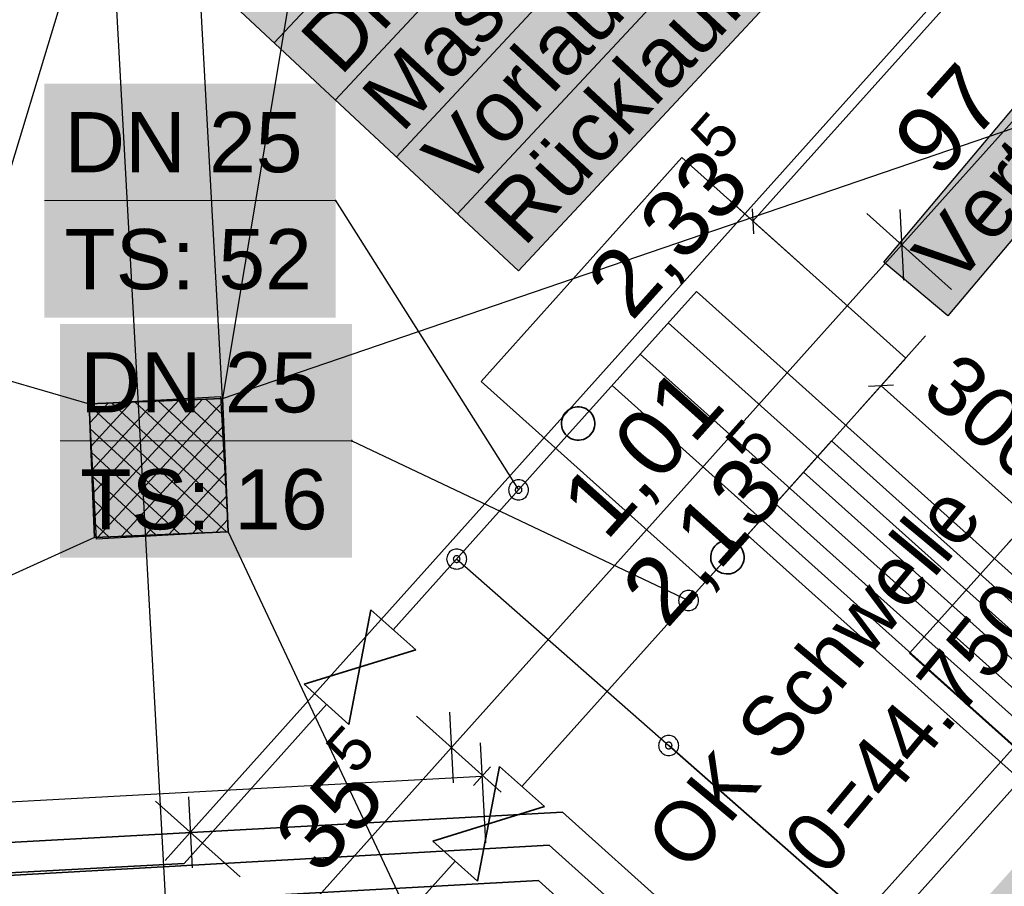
# Model space of a CAD drawing. Extents: x 199 to 1388, y 138 to 979.
# Tile 89 of 155: x 754 to 783, y 536 to 562. Entities that reach past the tile are written whole.
import ezdxf
from ezdxf.lldxf.tags import DXFTag

# ---------------------------------------------------------------- set-up
doc = ezdxf.new("R2010")
doc.units = 0
doc.layers.get('0').update_dxf_attribs({"lineweight": 25})
for name, color, linetype, lineweight, true_color in [('01AFU Allgemein Bemaßung-A07ET47HDI', 7, 'Continuous', 25, 0x848484), ('20 Bodenaufbau - Gefällelinien', 7, 'Continuous', 25, 0x848484), ('20 Höhen Schwellen', 7, 'Continuous', 25, 0x848484), ('20 Innenwände-A07ET47KDI', 7, 'Continuous', 25, 0x848484), ('70 Bodenabläufe+Rinnen', 7, 'Continuous', 25, 0x848484), ('A-0', 7, 'Continuous', 25, 0x848484), ('H_FBHVerteiler', 5, 'Continuous', 25, 0x0000ff), ('H_Ruecklauf', 5, 'STRICHLINIE2', 35, 0x0000ff), ('H_Vorlauf', 1, 'Continuous', 35, 0xff0000), ('UPO_Loop2', 140, 'Continuous', 30, 0x00bfff), ('Uponor_ZonenGrenze', 1, 'Continuous', 25, 0xff0000)]:
    doc.layers.add(name, color=color, linetype=linetype, lineweight=lineweight, true_color=true_color)
for name, color, linetype, lineweight in [('02 Raster Gebäude-A07ET47NDI', 7, 'Continuous', 25), ('H_Mass', 7, 'Continuous', 25), ('H_Text', 7, 'Continuous', 25)]:
    doc.layers.add(name, color=color, linetype=linetype, lineweight=lineweight)
doc.styles.get("Standard").update_dxf_attribs({"font": 'arial.ttf'})
tags = doc.linetypes.add('Raster-A07ET47ODI', pattern=[0.2, 0.1, -0.05, 0, -0.05]).pattern_tags.tags
tags[10:11] = [DXFTag(74, 4), DXFTag(75, 0), DXFTag(340, '0'), DXFTag(46, 1.0), DXFTag(50, 0.0), DXFTag(44, 0.0), DXFTag(45, 0.0)]
tags[8:9] = [DXFTag(74, 4), DXFTag(75, 0), DXFTag(340, '0'), DXFTag(46, 1.0), DXFTag(50, 0.0), DXFTag(44, 0.0), DXFTag(45, 0.0)]
tags[6:7] = [DXFTag(74, 4), DXFTag(75, 0), DXFTag(340, '0'), DXFTag(46, 1.0), DXFTag(50, 0.0), DXFTag(44, 0.0), DXFTag(45, 0.0)]
tags[4:5] = [DXFTag(74, 4), DXFTag(75, 0), DXFTag(340, '0'), DXFTag(46, 1.0), DXFTag(50, 0.0), DXFTag(44, 0.0), DXFTag(45, 0.0)]
tags = doc.linetypes.add('STRICHLINIE2', pattern=[9.525, 6.35, -3.175]).pattern_tags.tags
tags[6:7] = [DXFTag(74, 4), DXFTag(75, 0), DXFTag(340, '0'), DXFTag(46, 0.0), DXFTag(50, 0.0), DXFTag(44, 0.0), DXFTag(45, 0.0)]
tags[4:5] = [DXFTag(74, 4), DXFTag(75, 0), DXFTag(340, '0'), DXFTag(46, 0.0), DXFTag(50, 0.0), DXFTag(44, 0.0), DXFTag(45, 0.0)]
tags = doc.linetypes.add('Öffnungslinie Tür Fenster-A07ET47JDI', pattern=[0.115, 0.075, -0.04]).pattern_tags.tags
tags[6:7] = [DXFTag(74, 4), DXFTag(75, 0), DXFTag(340, '0'), DXFTag(46, 1.0), DXFTag(50, 0.0), DXFTag(44, 0.0), DXFTag(45, 0.0)]
tags[4:5] = [DXFTag(74, 4), DXFTag(75, 0), DXFTag(340, '0'), DXFTag(46, 1.0), DXFTag(50, 0.0), DXFTag(44, 0.0), DXFTag(45, 0.0)]

# ---------------------------------------------------------------- blocks, each defined once
blk = doc.blocks.new('Referenz-A07ET47ZDI', base_point=(226.995, 158.1))
at = {"layer": '01AFU Allgemein Bemaßung-A07ET47HDI'}
for p, q in [((790.112, 572.366), (758.929, 537.57)), ((780.225, 555.153), (793.183, 569.613)), ((780.167, 556.212), (780.283, 554.094)), ((781.714, 553.819), (779.178, 556.092)), ((766.744, 540.11), (780.225, 555.153)), ((768.233, 538.775), (765.697, 541.049)), ((766.686, 541.169), (766.802, 539.051)), ((762.001, 534.817), (766.744, 540.11)), ((758.871, 538.629), (758.987, 536.511)), ((757.882, 538.509), (760.419, 536.235)), ((758.929, 537.57), (758.178, 536.732))]:
    blk.add_line(p, q, dxfattribs=at)
at = {"layer": '02 Raster Gebäude-A07ET47NDI', "linetype": 'Raster-A07ET47ODI', "ltscale": 56.250004}
for p, q in [((735.15, 956.219), (772.215, 279.107)), ((670.061, 282.096), (817.241, 767.508))]:
    blk.add_line(p, q, dxfattribs=at)
at = {"layer": '20 Bodenaufbau - Gefällelinien', "linetype": 'Öffnungslinie Tür Fenster-A07ET47JDI', "ltscale": 56.250004}
for p, q in [((767.003, 593.075), (759.895, 550.557)), ((759.895, 550.557), (758.998, 566.804)), ((709.239, 563.926), (755.898, 550.395)), ((759.895, 550.557), (799.39, 564.052)), ((760.057, 546.56), (768.207, 529.256)), ((756.06, 546.398), (711.313, 526.042))]:
    blk.add_line(p, q, dxfattribs=at)
at = {"layer": '20 Bodenaufbau - Gefällelinien'}
for p, q in [((755.898, 550.395), (759.835, 550.61)), ((759.835, 550.61), (760.057, 546.56)), ((756.12, 546.345), (755.898, 550.395)), ((760.057, 546.56), (756.12, 546.345))]:
    blk.add_line(p, q, dxfattribs=at)
at = {"layer": '20 Innenwände-A07ET47KDI'}
for p, q in [((780.462, 542.93), (787.135, 550.377)), ((788.224, 545.299), (777.413, 533.235)), ((778.009, 532.701), (788.82, 544.765)), ((780.462, 542.93), (784.185, 539.593))]:
    blk.add_line(p, q, dxfattribs=at)
at = {"layer": '70 Bodenabläufe+Rinnen'}
for p, q in [((755.898, 550.395), (759.895, 550.557)), ((756.06, 546.398), (755.898, 550.395)), ((760.019, 546.559), (755.9, 550.357)), ((756.465, 550.418), (755.921, 549.828)), ((757.171, 550.446), (755.95, 549.122)), ((757.878, 550.475), (755.978, 548.415)), ((758.584, 550.504), (756.007, 547.709)), ((759.291, 550.532), (756.036, 547.002)), ((759.899, 550.454), (756.163, 546.402)), ((760.03, 547.229), (756.567, 550.422)), ((760.001, 547.935), (757.273, 550.45)), ((759.972, 548.642), (757.98, 550.479)), ((759.944, 549.348), (758.686, 550.508)), ((759.915, 550.055), (759.393, 550.536)), ((759.895, 550.557), (760.057, 546.56)), ((759.928, 549.748), (756.869, 546.431)), ((759.312, 546.53), (755.928, 549.65)), ((758.606, 546.501), (755.957, 548.944)), ((759.956, 549.041), (757.576, 546.459)), ((759.985, 548.335), (758.282, 546.488)), ((757.899, 546.473), (755.985, 548.237)), ((757.193, 546.444), (756.014, 547.531)), ((760.013, 547.628), (758.989, 546.517)), ((756.486, 546.415), (756.043, 546.824)), ((760.042, 546.922), (759.695, 546.545)), ((760.057, 546.56), (756.06, 546.398))]:
    blk.add_line(p, q, dxfattribs=at)
at = {"layer": 'A-0', "linetype": 'Continuous', "ltscale": 312.5}
for p, q in [((759.895, 550.557), (755.898, 550.395)), ((755.898, 550.395), (756.06, 546.398)), ((760.057, 546.56), (759.895, 550.557)), ((756.06, 546.398), (760.057, 546.56))]:
    blk.add_line(p, q, dxfattribs=at)
at = {"layer": '01AFU Allgemein Bemaßung-A07ET47HDI', "linetype": 'ByBlock', "ltscale": 40.625, "attachment_point": 1, "rotation": 48.135}
for s, insert, char_height in [('{\\fArial;97}', (779.834, 558.412), 2), ('{\\fArial;5}', (773.797, 558.487), 1.32), ('{\\fArial;2,33}', (770.651, 554.168), 2), ('{\\fArial;1,01}', (769.887, 547.588), 2), ('{\\fArial;5}', (774.846, 549.282), 1.32), ('{\\fArial;2,13}', (771.7, 544.963), 2), ('{\\fArial;5}', (762.878, 540.126), 1.32), ('{\\fArial;35}', (761.311, 537.568), 2)]:
    blk.add_mtext(s, dxfattribs=dict(at, insert=insert, char_height=char_height))
at = {"layer": '20 Höhen Schwellen', "char_height": 1.8, "attachment_point": 1, "rotation": 50.2687}
for s, insert in [('{\\fCentury Gothic;Schwelle}', (775.169, 540.735)), ('{\\fCentury Gothic;44.750}', (778.427, 539.573)), ('{\\fCentury Gothic;OK}', (772.457, 537.472)), ('{\\fCentury Gothic;=}', (777.502, 538.459)), ('{\\fCentury Gothic;0}', (776.571, 537.34))]:
    blk.add_mtext(s, dxfattribs=dict(at, insert=insert))
blk = doc.blocks.new('Maß-A07ET4CNDI', base_point=(775.028, 554.524))
at = {"color": 0, "linetype": 'ByBlock', "lineweight": -2, "ltscale": 0.25}
for p, q in [((789.619, 572.808), (791.853, 570.806)), ((790.343, 572.515), (790.384, 571.766)), ((775.772, 555.858), (790.363, 572.141)), ((775.028, 556.526), (777.262, 554.524)), ((775.752, 556.233), (775.793, 555.484))]:
    blk.add_line(p, q, dxfattribs=at)
at = {"color": 0, "linetype": 'ByBlock', "lineweight": -2, "ltscale": 0.25, "insert": (779.545, 563.665), "char_height": 1.8, "attachment_point": 1, "rotation": 48.1351}
blk.add_mtext('{\\fArial;1100}', dxfattribs=at)
blk = doc.blocks.new('Maß-A07ET4CPDI', base_point=(778.94, 546.202))
at = {"color": 0, "linetype": 'ByBlock', "lineweight": -2, "ltscale": 0.25}
for p, q in [((778.94, 550.192), (780.942, 552.426)), ((779.982, 550.958), (779.233, 550.916)), ((779.608, 550.937), (784.061, 546.946)), ((783.393, 546.202), (785.395, 548.436)), ((784.435, 546.967), (783.686, 546.926))]:
    blk.add_line(p, q, dxfattribs=at)
at = {"color": 0, "linetype": 'ByBlock', "lineweight": -2, "ltscale": 0.25, "insert": (781.957, 552.054), "char_height": 1.8, "attachment_point": 1, "rotation": 318.135}
blk.add_mtext('{\\fArial;300}', dxfattribs=at)
blk = doc.blocks.new('Maß-A07ET4CRDI', base_point=(733.421, 535.397))
at = {"color": 0, "linetype": 'ByBlock', "lineweight": -2, "ltscale": 0.25}
for p, q in [((767.605, 540.253), (767.769, 537.257)), ((767.91, 539.534), (767.41, 538.975)), ((733.671, 537.394), (767.66, 539.254))]:
    blk.add_line(p, q, dxfattribs=at)
blk = doc.blocks.new('Polylinie-A07ET4CTDI', base_point=(763.459, 342.858))
at = {"color": 0, "linetype": 'ByBlock', "lineweight": -2, "ltscale": 0.25}
for points in [[(764.534, 514.068), (763.459, 514.068), (801.255, 555.045)], [(763.459, 514.068), (801.255, 555.045), (800.181, 555.045)]]:
    blk.add_solid(points, dxfattribs=at)

msp = doc.modelspace()

# ---------------------------------------------------------------- linework, layer by layer
at = {"layer": 'H_FBHVerteiler'}
for p, q in [((767.637, 551.064), (773.643, 557.767)), ((773.643, 557.767), (780.345, 551.76)), ((774.339, 545.058), (780.345, 551.76)), ((767.637, 551.064), (774.339, 545.058))]:
    msp.add_line(p, q, dxfattribs=at)
at = {"layer": 'H_Mass'}
for p, q in [((766.643, 545.9), (766.625, 545.865)), ((766.664, 545.933), (766.643, 545.9)), ((766.69, 545.963), (766.664, 545.933)), ((766.72, 545.988), (766.69, 545.963)), ((766.752, 546.01), (766.72, 545.988)), ((766.788, 546.028), (766.752, 546.01)), ((766.825, 546.04), (766.788, 546.028)), ((766.863, 546.048), (766.825, 546.04)), ((766.902, 546.05), (766.863, 546.048)), ((766.942, 546.048), (766.902, 546.05)), ((766.98, 546.04), (766.942, 546.048)), ((767.017, 546.028), (766.98, 546.04)), ((767.052, 546.01), (767.017, 546.028)), ((767.085, 545.988), (767.052, 546.01)), ((767.114, 545.963), (767.085, 545.988)), ((767.14, 545.933), (767.114, 545.963)), ((767.162, 545.9), (767.14, 545.933)), ((767.18, 545.865), (767.162, 545.9)), ((766.605, 545.79), (766.602, 545.75)), ((766.602, 545.75), (766.605, 545.711)), ((766.613, 545.828), (766.605, 545.79)), ((766.605, 545.711), (766.613, 545.673)), ((766.625, 545.865), (766.613, 545.828)), ((766.613, 545.673), (766.625, 545.636)), ((766.625, 545.636), (766.643, 545.6)), ((766.643, 545.6), (766.664, 545.568)), ((766.803, 545.764), (766.802, 545.75)), ((766.802, 545.75), (766.803, 545.737)), ((766.806, 545.776), (766.803, 545.764)), ((766.803, 545.737), (766.806, 545.725)), ((766.81, 545.789), (766.806, 545.776)), ((766.806, 545.725), (766.81, 545.712)), ((766.816, 545.8), (766.81, 545.789)), ((766.81, 545.712), (766.816, 545.7)), ((766.823, 545.811), (766.816, 545.8)), ((766.816, 545.7), (766.823, 545.69)), ((766.832, 545.821), (766.823, 545.811)), ((766.823, 545.69), (766.832, 545.68)), ((766.841, 545.83), (766.832, 545.821)), ((766.832, 545.68), (766.841, 545.671)), ((766.852, 545.837), (766.841, 545.83)), ((766.841, 545.671), (766.852, 545.664)), ((766.864, 545.843), (766.852, 545.837)), ((766.852, 545.664), (766.864, 545.658)), ((766.876, 545.847), (766.864, 545.843)), ((766.864, 545.658), (766.876, 545.654)), ((766.889, 545.85), (766.876, 545.847)), ((766.876, 545.654), (766.889, 545.651)), ((766.902, 545.85), (766.889, 545.85)), ((766.889, 545.651), (766.902, 545.65)), ((766.915, 545.85), (766.902, 545.85)), ((785.747, 529.184), (766.902, 545.75)), ((766.902, 545.65), (766.915, 545.651)), ((766.928, 545.847), (766.915, 545.85)), ((766.915, 545.651), (766.928, 545.654)), ((766.941, 545.843), (766.928, 545.847)), ((766.928, 545.654), (766.941, 545.658)), ((766.952, 545.837), (766.941, 545.843)), ((766.941, 545.658), (766.952, 545.664)), ((766.963, 545.83), (766.952, 545.837)), ((766.952, 545.664), (766.963, 545.671)), ((766.973, 545.821), (766.963, 545.83)), ((766.963, 545.671), (766.973, 545.68)), ((766.982, 545.811), (766.973, 545.821)), ((766.973, 545.68), (766.982, 545.69)), ((766.989, 545.8), (766.982, 545.811)), ((766.982, 545.69), (766.989, 545.7)), ((766.995, 545.789), (766.989, 545.8)), ((766.989, 545.7), (766.995, 545.712)), ((766.999, 545.776), (766.995, 545.789)), ((766.995, 545.712), (766.999, 545.725)), ((767.001, 545.764), (766.999, 545.776)), ((766.999, 545.725), (767.001, 545.737)), ((767.002, 545.75), (767.001, 545.764)), ((767.001, 545.737), (767.002, 545.75)), ((767.14, 545.568), (767.162, 545.6)), ((767.162, 545.6), (767.18, 545.636)), ((767.192, 545.828), (767.18, 545.865)), ((767.18, 545.636), (767.192, 545.673)), ((767.2, 545.79), (767.192, 545.828)), ((767.192, 545.673), (767.2, 545.711)), ((767.202, 545.75), (767.2, 545.79)), ((767.2, 545.711), (767.202, 545.75)), ((766.664, 545.568), (766.69, 545.538)), ((766.69, 545.538), (766.72, 545.512)), ((766.72, 545.512), (766.752, 545.491)), ((766.752, 545.491), (766.788, 545.473)), ((766.788, 545.473), (766.825, 545.461)), ((766.825, 545.461), (766.863, 545.453)), ((766.863, 545.453), (766.902, 545.45)), ((766.902, 545.45), (766.942, 545.453)), ((766.942, 545.453), (766.98, 545.461)), ((766.98, 545.461), (767.017, 545.473)), ((767.017, 545.473), (767.052, 545.491)), ((767.052, 545.491), (767.085, 545.512)), ((767.085, 545.512), (767.114, 545.538)), ((767.114, 545.538), (767.14, 545.568)), ((772.989, 540.319), (772.972, 540.284)), ((773.011, 540.352), (772.989, 540.319)), ((773.037, 540.382), (773.011, 540.352)), ((773.066, 540.407), (773.037, 540.382)), ((773.099, 540.429), (773.066, 540.407)), ((773.134, 540.447), (773.099, 540.429)), ((773.171, 540.459), (773.134, 540.447)), ((773.21, 540.467), (773.171, 540.459)), ((773.249, 540.469), (773.21, 540.467)), ((773.288, 540.467), (773.249, 540.469)), ((773.327, 540.459), (773.288, 540.467)), ((773.364, 540.447), (773.327, 540.459)), ((773.399, 540.429), (773.364, 540.447)), ((773.432, 540.407), (773.399, 540.429)), ((773.461, 540.382), (773.432, 540.407)), ((773.487, 540.352), (773.461, 540.382)), ((773.509, 540.319), (773.487, 540.352)), ((773.526, 540.284), (773.509, 540.319)), ((772.951, 540.209), (772.949, 540.169)), ((772.949, 540.169), (772.951, 540.13)), ((772.959, 540.247), (772.951, 540.209)), ((772.951, 540.13), (772.959, 540.092)), ((772.972, 540.284), (772.959, 540.247)), ((772.959, 540.092), (772.972, 540.055)), ((772.972, 540.055), (772.989, 540.019)), ((772.989, 540.019), (773.011, 539.987)), ((773.15, 540.182), (773.149, 540.169)), ((773.149, 540.169), (773.15, 540.156)), ((773.152, 540.195), (773.15, 540.182)), ((773.15, 540.156), (773.152, 540.144)), ((773.157, 540.208), (773.152, 540.195)), ((773.152, 540.144), (773.157, 540.131)), ((773.162, 540.219), (773.157, 540.208)), ((773.157, 540.131), (773.162, 540.119)), ((773.17, 540.23), (773.162, 540.219)), ((773.162, 540.119), (773.17, 540.109)), ((773.178, 540.24), (773.17, 540.23)), ((773.17, 540.109), (773.178, 540.099)), ((773.188, 540.249), (773.178, 540.24)), ((773.178, 540.099), (773.188, 540.09)), ((773.199, 540.256), (773.188, 540.249)), ((773.188, 540.09), (773.199, 540.083)), ((773.211, 540.262), (773.199, 540.256)), ((773.199, 540.083), (773.211, 540.077)), ((773.223, 540.266), (773.211, 540.262)), ((773.211, 540.077), (773.223, 540.073)), ((773.236, 540.269), (773.223, 540.266)), ((773.223, 540.073), (773.236, 540.07)), ((773.249, 540.269), (773.236, 540.269)), ((773.236, 540.07), (773.249, 540.069)), ((773.262, 540.269), (773.249, 540.269)), ((785.757, 529.184), (773.249, 540.169)), ((773.249, 540.069), (773.262, 540.07)), ((773.275, 540.266), (773.262, 540.269)), ((773.262, 540.07), (773.275, 540.073)), ((773.287, 540.262), (773.275, 540.266)), ((773.275, 540.073), (773.287, 540.077)), ((773.299, 540.256), (773.287, 540.262)), ((773.287, 540.077), (773.299, 540.083)), ((773.31, 540.249), (773.299, 540.256)), ((773.299, 540.083), (773.31, 540.09)), ((773.32, 540.24), (773.31, 540.249)), ((773.31, 540.09), (773.32, 540.099)), ((773.328, 540.23), (773.32, 540.24)), ((773.32, 540.099), (773.328, 540.109)), ((773.336, 540.219), (773.328, 540.23)), ((773.328, 540.109), (773.336, 540.119)), ((773.341, 540.208), (773.336, 540.219)), ((773.336, 540.119), (773.341, 540.131)), ((773.346, 540.195), (773.341, 540.208)), ((773.341, 540.131), (773.346, 540.144)), ((773.348, 540.182), (773.346, 540.195)), ((773.346, 540.144), (773.348, 540.156)), ((773.349, 540.169), (773.348, 540.182)), ((773.348, 540.156), (773.349, 540.169)), ((773.487, 539.987), (773.509, 540.019)), ((773.509, 540.019), (773.526, 540.055)), ((773.539, 540.247), (773.526, 540.284)), ((773.526, 540.055), (773.539, 540.092)), ((773.546, 540.209), (773.539, 540.247)), ((773.539, 540.092), (773.546, 540.13)), ((773.549, 540.169), (773.546, 540.209)), ((773.546, 540.13), (773.549, 540.169)), ((773.011, 539.987), (773.037, 539.957)), ((773.037, 539.957), (773.066, 539.931)), ((773.066, 539.931), (773.099, 539.91)), ((773.099, 539.91), (773.134, 539.892)), ((773.134, 539.892), (773.171, 539.88)), ((773.171, 539.88), (773.21, 539.872)), ((773.21, 539.872), (773.249, 539.869)), ((773.249, 539.869), (773.288, 539.872)), ((773.288, 539.872), (773.327, 539.88)), ((773.327, 539.88), (773.364, 539.892)), ((773.364, 539.892), (773.399, 539.91)), ((773.399, 539.91), (773.432, 539.931)), ((773.432, 539.931), (773.461, 539.957)), ((773.461, 539.957), (773.487, 539.987))]:
    msp.add_line(p, q, dxfattribs=at)
at = {"layer": 'H_Ruecklauf', "ltscale": 0.35}
for p, q in [((774.078, 553.758), (770.204, 549.434)), ((774.078, 553.758), (787.84, 541.425)), ((773.238, 552.819), (788.489, 539.151)), ((772.397, 551.881), (789.138, 536.878)), ((771.556, 550.943), (784.443, 539.394)), ((765.005, 543.634), (770.204, 549.434)), ((758.74, 536.643), (763.003, 541.4)), ((725.804, 534.732), (769.675, 537.189)), ((769.675, 537.189), (780.623, 527.377)), ((747.636, 536.036), (758.74, 536.643))]:
    msp.add_line(p, q, dxfattribs=at)
at = {"layer": 'H_Ruecklauf', "color": 5, "true_color": 0x0000ff}
for p, q in [((770.066, 549.973), (770.092, 550.033)), ((770.092, 550.033), (770.125, 550.089)), ((770.125, 550.089), (770.166, 550.141)), ((770.166, 550.141), (770.212, 550.186)), ((770.212, 550.186), (770.265, 550.226)), ((770.265, 550.226), (770.322, 550.258)), ((770.322, 550.258), (770.382, 550.282)), ((770.382, 550.282), (770.446, 550.298)), ((770.446, 550.298), (770.511, 550.306)), ((770.511, 550.306), (770.576, 550.305)), ((770.576, 550.305), (770.641, 550.296)), ((770.641, 550.296), (770.704, 550.279)), ((770.704, 550.279), (770.764, 550.253)), ((770.764, 550.253), (770.82, 550.22)), ((770.82, 550.22), (770.872, 550.179)), ((770.872, 550.179), (770.917, 550.132)), ((770.917, 550.132), (770.957, 550.08)), ((770.957, 550.08), (770.989, 550.023)), ((770.989, 550.023), (771.013, 549.962)), ((770.039, 549.779), (770.04, 549.845)), ((770.047, 549.715), (770.039, 549.779)), ((770.04, 549.845), (770.049, 549.91)), ((770.049, 549.91), (770.066, 549.973)), ((771.013, 549.962), (771.029, 549.899)), ((771.037, 549.769), (771.027, 549.704)), ((771.029, 549.899), (771.037, 549.834)), ((771.037, 549.834), (771.037, 549.769)), ((770.063, 549.651), (770.047, 549.715)), ((770.087, 549.591), (770.063, 549.651)), ((770.119, 549.534), (770.087, 549.591)), ((770.159, 549.481), (770.119, 549.534)), ((770.204, 549.434), (770.159, 549.481)), ((770.256, 549.394), (770.204, 549.434)), ((770.864, 549.427), (770.811, 549.388)), ((770.91, 549.473), (770.864, 549.427)), ((770.951, 549.525), (770.91, 549.473)), ((770.984, 549.581), (770.951, 549.525)), ((771.01, 549.641), (770.984, 549.581)), ((771.027, 549.704), (771.01, 549.641)), ((770.312, 549.361), (770.256, 549.394)), ((770.372, 549.335), (770.312, 549.361)), ((770.435, 549.318), (770.372, 549.335)), ((770.5, 549.308), (770.435, 549.318)), ((770.565, 549.308), (770.5, 549.308)), ((770.63, 549.315), (770.565, 549.308)), ((770.694, 549.332), (770.63, 549.315)), ((770.754, 549.356), (770.694, 549.332)), ((770.811, 549.388), (770.754, 549.356))]:
    msp.add_line(p, q, dxfattribs=at)
at = {"layer": 'H_Ruecklauf', "linetype": 'Continuous'}
for p, q in [((764.335, 544.235), (763.673, 540.799)), ((765.675, 543.033), (764.335, 544.235)), ((762.333, 542.001), (765.675, 543.033)), ((763.673, 540.799), (762.333, 542.001))]:
    msp.add_line(p, q, dxfattribs=at)
at = {"layer": 'H_Text', "lineweight": 18}
for p, q in [((761.442, 561.195), (787.567, 589.21)), ((763.27, 559.49), (789.395, 587.505)), ((765.099, 557.785), (791.223, 585.8)), ((766.927, 556.08), (793.052, 584.095)), ((754.559, 556.476), (763.276, 556.476)), ((755.031, 549.289), (763.765, 549.289))]:
    msp.add_line(p, q, dxfattribs=at)
at = {"layer": 'H_Text'}
for p, q in [((794.88, 582.39), (768.756, 554.375)), ((779.694, 554.634), (792.371, 569.742)), ((768.756, 554.375), (754.129, 568.015)), ((794.286, 568.135), (781.609, 553.027)), ((763.267, 556.48), (763.266, 556.478)), ((763.266, 556.478), (763.266, 556.477)), ((763.266, 556.477), (763.266, 556.476)), ((763.266, 556.476), (763.266, 556.475)), ((763.266, 556.475), (763.266, 556.473)), ((763.266, 556.473), (763.267, 556.472)), ((763.268, 556.482), (763.267, 556.481)), ((763.267, 556.481), (763.267, 556.48)), ((763.267, 556.472), (763.267, 556.471)), ((763.267, 556.471), (763.268, 556.47)), ((763.269, 556.483), (763.268, 556.482)), ((763.268, 556.47), (763.269, 556.469)), ((763.27, 556.484), (763.269, 556.483)), ((763.269, 556.469), (763.27, 556.468)), ((763.271, 556.485), (763.27, 556.484)), ((763.27, 556.468), (763.271, 556.467)), ((763.272, 556.485), (763.271, 556.485)), ((763.271, 556.467), (763.272, 556.467)), ((763.274, 556.486), (763.272, 556.485)), ((763.272, 556.467), (763.274, 556.466)), ((763.275, 556.486), (763.274, 556.486)), ((763.274, 556.466), (763.275, 556.466)), ((763.276, 556.486), (763.275, 556.486)), ((763.275, 556.466), (763.276, 556.466)), ((763.277, 556.486), (763.276, 556.486)), ((763.276, 556.476), (768.756, 547.819)), ((763.276, 556.466), (763.277, 556.466)), ((763.279, 556.486), (763.277, 556.486)), ((763.277, 556.466), (763.279, 556.466)), ((763.28, 556.485), (763.279, 556.486)), ((763.279, 556.466), (763.28, 556.467)), ((763.281, 556.485), (763.28, 556.485)), ((763.28, 556.467), (763.281, 556.467)), ((763.282, 556.484), (763.281, 556.485)), ((763.281, 556.467), (763.282, 556.468)), ((763.283, 556.483), (763.282, 556.484)), ((763.282, 556.468), (763.283, 556.469)), ((763.284, 556.482), (763.283, 556.483)), ((763.283, 556.469), (763.284, 556.47)), ((763.285, 556.481), (763.284, 556.482)), ((763.284, 556.47), (763.285, 556.471)), ((763.285, 556.48), (763.285, 556.481)), ((763.286, 556.478), (763.285, 556.48)), ((763.285, 556.472), (763.286, 556.473)), ((763.285, 556.471), (763.285, 556.472)), ((763.286, 556.477), (763.286, 556.478)), ((763.286, 556.476), (763.286, 556.477)), ((763.286, 556.475), (763.286, 556.476)), ((763.286, 556.473), (763.286, 556.475)), ((781.609, 553.027), (779.694, 554.634)), ((763.756, 549.291), (763.755, 549.289)), ((763.755, 549.289), (763.756, 549.288)), ((763.757, 549.294), (763.756, 549.293)), ((763.756, 549.293), (763.756, 549.292)), ((763.756, 549.292), (763.756, 549.291)), ((763.756, 549.288), (763.756, 549.287)), ((763.756, 549.287), (763.756, 549.286)), ((763.756, 549.286), (763.757, 549.284)), ((763.758, 549.296), (763.757, 549.294)), ((763.757, 549.284), (763.758, 549.283)), ((763.759, 549.297), (763.758, 549.297)), ((763.758, 549.297), (763.758, 549.296)), ((763.758, 549.283), (763.758, 549.282)), ((763.758, 549.282), (763.759, 549.282)), ((763.76, 549.298), (763.759, 549.297)), ((763.759, 549.282), (763.76, 549.281)), ((763.762, 549.299), (763.76, 549.298)), ((763.76, 549.281), (763.762, 549.28)), ((763.763, 549.299), (763.762, 549.299)), ((763.762, 549.28), (763.763, 549.28)), ((763.764, 549.299), (763.763, 549.299)), ((763.763, 549.28), (763.764, 549.28)), ((763.765, 549.299), (763.764, 549.299)), ((763.764, 549.28), (763.765, 549.279)), ((763.767, 549.299), (763.765, 549.299)), ((763.765, 549.289), (773.845, 544.507)), ((763.765, 549.279), (763.767, 549.28)), ((763.768, 549.299), (763.767, 549.299)), ((763.767, 549.28), (763.768, 549.28)), ((763.769, 549.299), (763.768, 549.299)), ((763.768, 549.28), (763.769, 549.28)), ((763.77, 549.298), (763.769, 549.299)), ((763.769, 549.28), (763.77, 549.281)), ((763.772, 549.297), (763.77, 549.298)), ((763.77, 549.281), (763.772, 549.282)), ((763.773, 549.297), (763.772, 549.297)), ((763.772, 549.282), (763.773, 549.282)), ((763.773, 549.296), (763.773, 549.297)), ((763.774, 549.294), (763.773, 549.296)), ((763.773, 549.283), (763.774, 549.284)), ((763.773, 549.282), (763.773, 549.283)), ((763.775, 549.293), (763.774, 549.294)), ((763.774, 549.284), (763.775, 549.286)), ((763.775, 549.292), (763.775, 549.293)), ((763.775, 549.291), (763.775, 549.292)), ((763.775, 549.289), (763.775, 549.291)), ((763.775, 549.288), (763.775, 549.289)), ((763.775, 549.287), (763.775, 549.288)), ((763.775, 549.286), (763.775, 549.287)), ((768.496, 547.969), (768.479, 547.934)), ((768.518, 548.001), (768.496, 547.969)), ((768.544, 548.031), (768.518, 548.001)), ((768.574, 548.057), (768.544, 548.031)), ((768.606, 548.079), (768.574, 548.057)), ((768.641, 548.096), (768.606, 548.079)), ((768.678, 548.109), (768.641, 548.096)), ((768.717, 548.116), (768.678, 548.109)), ((768.756, 548.119), (768.717, 548.116)), ((768.795, 548.116), (768.756, 548.119)), ((768.834, 548.109), (768.795, 548.116)), ((768.871, 548.096), (768.834, 548.109)), ((768.906, 548.079), (768.871, 548.096)), ((768.939, 548.057), (768.906, 548.079)), ((768.968, 548.031), (768.939, 548.057)), ((768.994, 548.001), (768.968, 548.031)), ((769.016, 547.969), (768.994, 548.001)), ((769.033, 547.934), (769.016, 547.969)), ((768.459, 547.858), (768.456, 547.819)), ((768.456, 547.819), (768.459, 547.78)), ((768.466, 547.896), (768.459, 547.858)), ((768.459, 547.78), (768.466, 547.741)), ((768.479, 547.934), (768.466, 547.896)), ((768.466, 547.741), (768.479, 547.704)), ((768.479, 547.704), (768.496, 547.669)), ((768.496, 547.669), (768.518, 547.636)), ((768.657, 547.832), (768.656, 547.819)), ((768.656, 547.819), (768.657, 547.806)), ((768.66, 547.845), (768.657, 547.832)), ((768.657, 547.806), (768.66, 547.793)), ((768.664, 547.857), (768.66, 547.845)), ((768.66, 547.793), (768.664, 547.78)), ((768.67, 547.869), (768.664, 547.857)), ((768.664, 547.78), (768.67, 547.769)), ((768.677, 547.88), (768.67, 547.869)), ((768.67, 547.769), (768.677, 547.758)), ((768.685, 547.889), (768.677, 547.88)), ((768.677, 547.758), (768.685, 547.748)), ((768.695, 547.898), (768.685, 547.889)), ((768.685, 547.748), (768.695, 547.739)), ((768.706, 547.905), (768.695, 547.898)), ((768.695, 547.739), (768.706, 547.732)), ((768.718, 547.911), (768.706, 547.905)), ((768.706, 547.732), (768.718, 547.726)), ((768.73, 547.915), (768.718, 547.911)), ((768.718, 547.726), (768.73, 547.722)), ((768.743, 547.918), (768.73, 547.915)), ((768.73, 547.722), (768.743, 547.72)), ((768.756, 547.919), (768.743, 547.918)), ((768.743, 547.72), (768.756, 547.719)), ((768.769, 547.918), (768.756, 547.919)), ((768.756, 547.719), (768.769, 547.72)), ((768.782, 547.915), (768.769, 547.918)), ((768.769, 547.72), (768.782, 547.722)), ((768.794, 547.911), (768.782, 547.915)), ((768.782, 547.722), (768.794, 547.726)), ((768.806, 547.905), (768.794, 547.911)), ((768.794, 547.726), (768.806, 547.732)), ((768.817, 547.898), (768.806, 547.905)), ((768.806, 547.732), (768.817, 547.739)), ((768.827, 547.889), (768.817, 547.898)), ((768.817, 547.739), (768.827, 547.748)), ((768.835, 547.88), (768.827, 547.889)), ((768.827, 547.748), (768.835, 547.758)), ((768.843, 547.869), (768.835, 547.88)), ((768.835, 547.758), (768.843, 547.769)), ((768.849, 547.857), (768.843, 547.869)), ((768.843, 547.769), (768.849, 547.78)), ((768.853, 547.845), (768.849, 547.857)), ((768.849, 547.78), (768.853, 547.793)), ((768.855, 547.832), (768.853, 547.845)), ((768.853, 547.793), (768.855, 547.806)), ((768.856, 547.819), (768.855, 547.832)), ((768.855, 547.806), (768.856, 547.819)), ((768.994, 547.636), (769.016, 547.669)), ((769.016, 547.669), (769.033, 547.704)), ((769.046, 547.896), (769.033, 547.934)), ((769.033, 547.704), (769.046, 547.741)), ((769.054, 547.858), (769.046, 547.896)), ((769.046, 547.741), (769.054, 547.78)), ((769.056, 547.819), (769.054, 547.858)), ((769.054, 547.78), (769.056, 547.819)), ((768.518, 547.636), (768.544, 547.607)), ((768.544, 547.607), (768.574, 547.581)), ((768.574, 547.581), (768.606, 547.559)), ((768.606, 547.559), (768.641, 547.542)), ((768.641, 547.542), (768.678, 547.529)), ((768.678, 547.529), (768.717, 547.521)), ((768.717, 547.521), (768.756, 547.519)), ((768.756, 547.519), (768.795, 547.521)), ((768.795, 547.521), (768.834, 547.529)), ((768.834, 547.529), (768.871, 547.542)), ((768.871, 547.542), (768.906, 547.559)), ((768.906, 547.559), (768.939, 547.581)), ((768.939, 547.581), (768.968, 547.607)), ((768.968, 547.607), (768.994, 547.636)), ((773.633, 544.719), (773.607, 544.69)), ((773.662, 544.745), (773.633, 544.719)), ((773.695, 544.767), (773.662, 544.745)), ((773.73, 544.784), (773.695, 544.767)), ((773.767, 544.797), (773.73, 544.784)), ((773.806, 544.804), (773.767, 544.797)), ((773.845, 544.807), (773.806, 544.804)), ((773.884, 544.804), (773.845, 544.807)), ((773.923, 544.797), (773.884, 544.804)), ((773.96, 544.784), (773.923, 544.797)), ((773.995, 544.767), (773.96, 544.784)), ((774.028, 544.745), (773.995, 544.767)), ((774.057, 544.719), (774.028, 544.745)), ((774.083, 544.69), (774.057, 544.719)), ((773.548, 544.546), (773.545, 544.507)), ((773.545, 544.507), (773.548, 544.468)), ((773.555, 544.585), (773.548, 544.546)), ((773.548, 544.468), (773.555, 544.429)), ((773.568, 544.622), (773.555, 544.585)), ((773.555, 544.429), (773.568, 544.392)), ((773.585, 544.657), (773.568, 544.622)), ((773.607, 544.69), (773.585, 544.657)), ((773.746, 544.52), (773.745, 544.507)), ((773.745, 544.507), (773.746, 544.494)), ((773.749, 544.533), (773.746, 544.52)), ((773.746, 544.494), (773.749, 544.481)), ((773.753, 544.545), (773.749, 544.533)), ((773.749, 544.481), (773.753, 544.469)), ((773.759, 544.557), (773.753, 544.545)), ((773.753, 544.469), (773.759, 544.457)), ((773.766, 544.568), (773.759, 544.557)), ((773.759, 544.457), (773.766, 544.446)), ((773.774, 544.578), (773.766, 544.568)), ((773.766, 544.446), (773.774, 544.436)), ((773.784, 544.586), (773.774, 544.578)), ((773.774, 544.436), (773.784, 544.428)), ((773.795, 544.594), (773.784, 544.586)), ((773.784, 544.428), (773.795, 544.42)), ((773.807, 544.599), (773.795, 544.594)), ((773.795, 544.42), (773.807, 544.415)), ((773.819, 544.604), (773.807, 544.599)), ((773.807, 544.415), (773.819, 544.41)), ((773.832, 544.606), (773.819, 544.604)), ((773.845, 544.607), (773.832, 544.606)), ((773.858, 544.606), (773.845, 544.607)), ((773.871, 544.604), (773.858, 544.606)), ((773.883, 544.599), (773.871, 544.604)), ((773.871, 544.41), (773.883, 544.415)), ((773.895, 544.594), (773.883, 544.599)), ((773.883, 544.415), (773.895, 544.42)), ((773.906, 544.586), (773.895, 544.594)), ((773.895, 544.42), (773.906, 544.428)), ((773.916, 544.578), (773.906, 544.586)), ((773.906, 544.428), (773.916, 544.436)), ((773.924, 544.568), (773.916, 544.578)), ((773.916, 544.436), (773.924, 544.446)), ((773.932, 544.557), (773.924, 544.568)), ((773.924, 544.446), (773.932, 544.457)), ((773.938, 544.545), (773.932, 544.557)), ((773.932, 544.457), (773.938, 544.469)), ((773.942, 544.533), (773.938, 544.545)), ((773.938, 544.469), (773.942, 544.481)), ((773.944, 544.52), (773.942, 544.533)), ((773.942, 544.481), (773.944, 544.494)), ((773.945, 544.507), (773.944, 544.52)), ((773.944, 544.494), (773.945, 544.507)), ((774.105, 544.657), (774.083, 544.69)), ((774.122, 544.622), (774.105, 544.657)), ((774.135, 544.585), (774.122, 544.622)), ((774.122, 544.392), (774.135, 544.429)), ((774.143, 544.546), (774.135, 544.585)), ((774.135, 544.429), (774.143, 544.468)), ((774.145, 544.507), (774.143, 544.546)), ((774.143, 544.468), (774.145, 544.507)), ((773.568, 544.392), (773.585, 544.357)), ((773.585, 544.357), (773.607, 544.324)), ((773.607, 544.324), (773.633, 544.295)), ((773.633, 544.295), (773.662, 544.269)), ((773.662, 544.269), (773.695, 544.247)), ((773.695, 544.247), (773.73, 544.23)), ((773.73, 544.23), (773.767, 544.217)), ((773.767, 544.217), (773.806, 544.21)), ((773.806, 544.21), (773.845, 544.207)), ((773.819, 544.41), (773.832, 544.408)), ((773.832, 544.408), (773.845, 544.407)), ((773.845, 544.407), (773.858, 544.408)), ((773.845, 544.207), (773.884, 544.21)), ((773.858, 544.408), (773.871, 544.41)), ((773.884, 544.21), (773.923, 544.217)), ((773.923, 544.217), (773.96, 544.23)), ((773.96, 544.23), (773.995, 544.247)), ((773.995, 544.247), (774.028, 544.269)), ((774.028, 544.269), (774.057, 544.295)), ((774.057, 544.295), (774.083, 544.324)), ((774.083, 544.324), (774.105, 544.357)), ((774.105, 544.357), (774.122, 544.392))]:
    msp.add_line(p, q, dxfattribs=at)
at = {"layer": 'H_Text', "color": 7, "true_color": 0xffffff}
for points in [[(768.756, 554.375), (781.475, 568.015), (754.129, 568.015)], [(782.957, 554.634), (779.694, 554.634), (794.286, 568.135)], [(779.694, 554.634), (794.286, 568.135), (791.022, 568.135)], [(754.559, 552.976), (763.276, 552.976), (754.559, 559.976)], [(763.276, 552.976), (754.559, 559.976), (763.276, 559.976)], [(781.609, 553.027), (782.957, 554.634), (779.694, 554.634)], [(755.031, 545.789), (763.765, 545.789), (755.031, 552.789)], [(763.765, 545.789), (755.031, 552.789), (763.765, 552.789)]]:
    msp.add_solid(points, dxfattribs=at)
at = {"layer": 'H_Vorlauf', "ltscale": 0.35}
for p, q in [((778.126, 549.284), (774.673, 545.43)), ((778.126, 549.284), (788.165, 540.288)), ((777.285, 548.346), (788.813, 538.015)), ((776.445, 547.407), (789.462, 535.742)), ((775.604, 546.469), (784.022, 538.925)), ((732.738, 536.134), (770.068, 538.178)), ((770.068, 538.178), (782.035, 527.454)), ((732.848, 534.127), (769.347, 536.126)), ((769.347, 536.126), (779.204, 527.292))]:
    msp.add_line(p, q, dxfattribs=at)
at = {"layer": 'H_Vorlauf'}
for p, q in [((774.634, 546.136), (774.681, 546.182)), ((774.681, 546.182), (774.733, 546.221)), ((774.733, 546.221), (774.79, 546.253)), ((774.79, 546.253), (774.851, 546.278)), ((774.851, 546.278), (774.914, 546.294)), ((774.914, 546.294), (774.979, 546.302)), ((774.979, 546.302), (775.044, 546.301)), ((775.044, 546.301), (775.109, 546.292)), ((775.109, 546.292), (775.172, 546.274)), ((775.172, 546.274), (775.232, 546.249)), ((775.232, 546.249), (775.289, 546.215)), ((775.289, 546.215), (775.34, 546.175)), ((774.508, 545.841), (774.517, 545.905)), ((774.517, 545.905), (774.535, 545.968)), ((774.535, 545.968), (774.56, 546.028)), ((774.56, 546.028), (774.594, 546.085)), ((774.594, 546.085), (774.634, 546.136)), ((775.34, 546.175), (775.386, 546.128)), ((775.386, 546.128), (775.425, 546.076)), ((775.425, 546.076), (775.457, 546.019)), ((775.457, 546.019), (775.481, 545.958)), ((775.481, 545.958), (775.498, 545.895)), ((775.498, 545.895), (775.506, 545.83)), ((774.507, 545.775), (774.508, 545.841)), ((774.515, 545.71), (774.507, 545.775)), ((774.531, 545.647), (774.515, 545.71)), ((774.556, 545.586), (774.531, 545.647)), ((775.478, 545.637), (775.452, 545.577)), ((775.496, 545.7), (775.478, 545.637)), ((775.505, 545.764), (775.496, 545.7)), ((775.506, 545.83), (775.505, 545.764)), ((768.857, 538.941), (774.673, 545.43)), ((774.588, 545.529), (774.556, 545.586)), ((774.627, 545.477), (774.588, 545.529)), ((774.673, 545.43), (774.627, 545.477)), ((774.724, 545.39), (774.673, 545.43)), ((774.78, 545.356), (774.724, 545.39)), ((774.841, 545.331), (774.78, 545.356)), ((774.904, 545.313), (774.841, 545.331)), ((774.968, 545.304), (774.904, 545.313)), ((775.034, 545.303), (774.968, 545.304)), ((775.099, 545.311), (775.034, 545.303)), ((775.162, 545.327), (775.099, 545.311)), ((775.223, 545.352), (775.162, 545.327)), ((775.28, 545.384), (775.223, 545.352)), ((775.332, 545.423), (775.28, 545.384)), ((775.379, 545.469), (775.332, 545.423)), ((775.419, 545.52), (775.379, 545.469)), ((775.452, 545.577), (775.419, 545.52)), ((767.524, 536.107), (768.186, 539.542)), ((768.186, 539.542), (769.527, 538.341)), ((769.527, 538.341), (766.184, 537.308)), ((766.184, 537.308), (767.524, 536.107)), ((764.36, 533.924), (766.854, 536.707))]:
    msp.add_line(p, q, dxfattribs=at)

# ---------------------------------------------------------------- block references
at = {"layer": 'H_Mass', "ltscale": 0.25}
for name, p in [('Maß-A07ET4CNDI', (775.028, 554.524)), ('Maß-A07ET4CPDI', (778.94, 546.202)), ('Maß-A07ET4CRDI', (733.421, 535.397))]:
    msp.add_blockref(name, p, dxfattribs=at)
at = {"layer": 'UPO_Loop2', "color": 219, "lineweight": 80, "ltscale": 4000.00006, "true_color": 0x642165}
msp.add_blockref('Referenz-A07ET47ZDI', (226.995, 158.1), dxfattribs=at)
at = {"layer": 'Uponor_ZonenGrenze', "ltscale": 0.25}
msp.add_blockref('Polylinie-A07ET4CTDI', (763.459, 342.858), dxfattribs=at)

# ---------------------------------------------------------------- texts
at = {"layer": 'H_Text', "char_height": 1.8, "attachment_point": 1}
for s, insert, rotation in [('{\\fArial;Vorlauftemperatur }', (765.764, 557.986), 47), ('{\\fArial;Rücklauftemperatur }', (767.592, 556.281), 47), ('{\\fArial;Druckverlust }', (762.107, 561.396), 47), ('{\\fArial;Massenstrom }', (763.936, 559.691), 47), ('{\\fArial;Verteiler = UKD }', (780.445, 554.985), 50)]:
    msp.add_mtext(s, dxfattribs=dict(at, insert=insert, rotation=rotation))
for s, insert in [('{\\fArial;DN 25}', (755.159, 559.126)), ('{\\fArial;TS: 52}', (755.159, 555.626)), ('{\\fArial;DN 25}', (755.631, 551.939)), ('{\\fArial;TS: 16}', (755.631, 548.439))]:
    msp.add_mtext(s, dxfattribs=dict(at, insert=insert))

doc.saveas('drawing.dxf')
